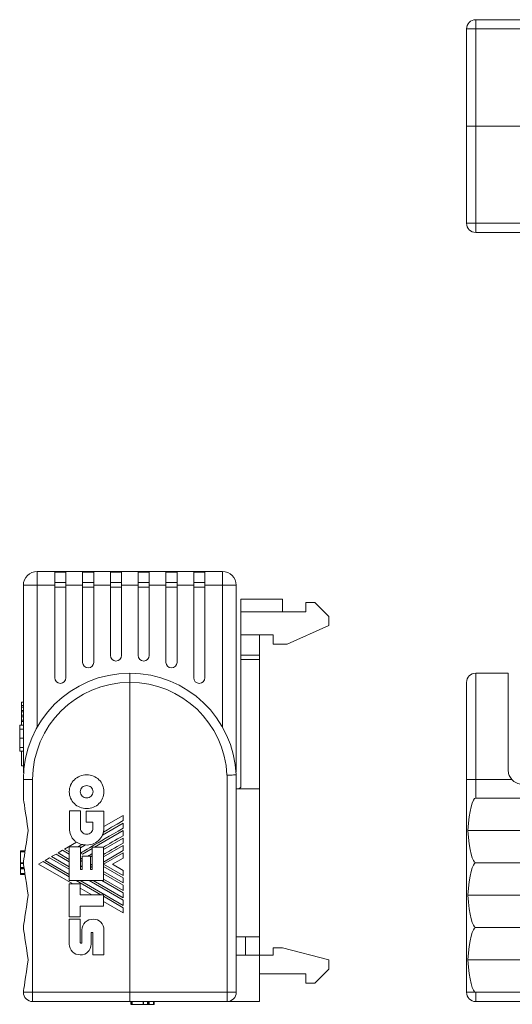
# Model space of a CAD drawing. Header units: millimetres. Extents: x 24 to 183, y 149 to 256.
# Tile 1 of 4: x 24 to 77, y 149 to 256. Entities that reach past the tile are written whole.
import ezdxf

# ---------------------------------------------------------------- set-up
doc = ezdxf.new("R2010")
doc.units = ezdxf.units.MM
doc.linetypes.add('PHANTOM', pattern=[12.7, 6.35, -1.27, 1.27, -1.27, 1.27, -1.27])
doc.layers.add('___VS___', color=7, linetype='Continuous', lineweight=15)

msp = doc.modelspace()

# ---------------------------------------------------------------- linework, layer by layer
at = {"color": 7, "linetype": 'Continuous', "lineweight": 15}
for p, q in [((73.28, 255.57), (73.28, 254.57)), ((73.28, 255.57), (134.28, 255.57)), ((72.28, 244.07), (72.28, 254.57)), ((72.28, 254.57), (73.28, 254.57)), ((73.28, 254.57), (73.28, 244.07)), ((134.28, 254.57), (73.28, 254.57)), ((73.28, 244.07), (72.28, 244.07)), ((72.28, 233.57), (72.28, 244.07)), ((134.28, 244.07), (73.28, 244.07)), ((73.28, 244.07), (73.28, 233.57)), ((73.28, 233.57), (72.28, 233.57)), ((73.28, 233.57), (91.78, 233.57)), ((73.28, 233.57), (73.28, 232.57)), ((91.78, 232.57), (73.28, 232.57)), ((25.9, 194.43), (25.9, 195.93)), ((25.9, 195.93), (45.9, 195.93)), ((45.9, 195.93), (45.9, 194.43)), ((29, 195.85), (27.8, 195.85)), ((27.8, 195.85), (27.8, 194.43)), ((29, 194.43), (29, 195.85)), ((32, 195.85), (30.8, 195.85)), ((30.8, 195.85), (30.8, 194.43)), ((32, 194.43), (32, 195.85)), ((35, 195.85), (33.8, 195.85)), ((33.8, 195.85), (33.8, 194.43)), ((35, 194.43), (35, 195.85)), ((38, 195.85), (36.8, 195.85)), ((36.8, 195.85), (36.8, 194.43)), ((38, 194.43), (38, 195.85)), ((41, 195.85), (39.8, 195.85)), ((39.8, 195.85), (39.8, 194.43)), ((41, 194.43), (41, 195.85)), ((44, 195.85), (42.8, 195.85)), ((42.8, 195.85), (42.8, 194.43)), ((44, 194.43), (44, 195.85)), ((24.4, 174.43), (24.4, 194.43)), ((24.4, 194.43), (25.9, 194.43)), ((27.8, 194.43), (25.9, 194.43)), ((27.8, 194.73), (29, 194.73)), ((27.8, 184.43), (27.8, 194.43)), ((27.8, 194.23), (29, 194.23)), ((29, 194.43), (29, 184.43)), ((30.8, 194.43), (29, 194.43)), ((30.8, 194.73), (32, 194.73)), ((30.8, 186.1), (30.8, 194.43)), ((30.8, 194.23), (32, 194.23)), ((32, 194.43), (32, 186.1)), ((33.8, 194.43), (32, 194.43)), ((33.8, 194.73), (35, 194.73)), ((33.8, 186.84), (33.8, 194.43)), ((33.8, 194.23), (35, 194.23)), ((35, 194.43), (35, 186.84)), ((36.8, 194.43), (35, 194.43)), ((36.8, 194.73), (38, 194.73)), ((36.8, 186.84), (36.8, 194.43)), ((36.8, 194.23), (38, 194.23)), ((38, 194.43), (38, 186.84)), ((39.8, 194.43), (38, 194.43)), ((39.8, 194.73), (41, 194.73)), ((39.8, 186.1), (39.8, 194.43)), ((39.8, 194.23), (41, 194.23)), ((41, 194.43), (41, 186.1)), ((42.8, 194.43), (41, 194.43)), ((42.8, 194.73), (44, 194.73)), ((42.8, 184.43), (42.8, 194.43)), ((42.8, 194.23), (44, 194.23)), ((44, 194.43), (44, 184.43)), ((45.9, 194.43), (44, 194.43)), ((45.9, 194.43), (47.4, 194.43)), ((47.4, 194.43), (47.4, 174.43)), ((47.9, 192.93), (52.4, 192.93)), ((47.9, 192.93), (47.9, 191.57)), ((52.4, 192.93), (52.4, 191.57)), ((54.9, 192.57), (54.9, 191.57)), ((55.9, 192.57), (54.9, 192.57)), ((57.4, 191.07), (55.9, 192.57)), ((47.9, 191.57), (54.9, 191.57)), ((47.9, 191.57), (47.9, 189.07)), ((57.4, 190.07), (57.4, 191.07)), ((52.9, 188.07), (57.4, 190.07)), ((47.9, 189.07), (51.4, 189.07)), ((47.9, 189.07), (47.9, 186.88)), ((49.9, 186.88), (49.9, 189.07)), ((51.4, 189.07), (51.4, 188.07)), ((51.4, 188.07), (52.9, 188.07)), ((47.9, 186.88), (49.9, 186.88)), ((47.9, 186.41), (47.9, 186.88)), ((49.9, 186.41), (47.9, 186.41)), ((47.9, 186.41), (47.9, 172.73)), ((49.9, 186.88), (49.9, 186.41)), ((49.9, 172.43), (49.9, 186.41)), ((35.9, 184.93), (35.9, 183.93)), ((35.9, 184.93), (35.91, 184.93)), ((35.91, 183.93), (35.91, 184.93)), ((73.28, 184.93), (73.28, 173.43)), ((76.78, 184.93), (73.28, 184.93)), ((76.78, 174.43), (76.78, 184.93)), ((35.9, 150.43), (35.9, 183.93)), ((35.91, 183.93), (35.9, 183.93)), ((72.28, 173.43), (72.28, 183.93)), ((24.2, 181.8), (24.4, 181.8)), ((24.2, 181.43), (24.2, 181.8)), ((24.2, 181.43), (24.4, 181.43)), ((24.2, 181.27), (24.2, 181.43)), ((24.2, 181.27), (24.4, 181.27)), ((24.2, 180.91), (24.2, 181.27)), ((24.2, 180.91), (24.4, 180.91)), ((24.2, 180.74), (24.2, 180.91)), ((24.2, 180.74), (24.4, 180.74)), ((24.2, 180.38), (24.2, 180.74)), ((24.2, 180.38), (24.4, 180.38)), ((24.2, 180.22), (24.2, 180.38)), ((24.2, 180.22), (24.4, 180.22)), ((24.2, 179.85), (24.2, 180.22)), ((24, 179.31), (24.4, 179.31)), ((24, 179.31), (24.2, 179.31)), ((24, 179.31), (24.2, 179.31)), ((24.2, 179.85), (24.4, 179.85)), ((24.2, 179.69), (24.2, 179.85)), ((24.2, 179.31), (24.2, 179.69)), ((24.2, 179.69), (24.4, 179.69)), ((24, 176.49), (24.4, 176.49)), ((24.2, 174.93), (24.2, 176.49)), ((24.2, 174.93), (24.4, 174.93)), ((24.45, 174.43), (24.4, 174.43)), ((24.43, 174.17), (24.4, 174.43)), ((46.4, 150.43), (46.4, 173.91)), ((47.4, 174.43), (47.37, 174.43)), ((47.4, 174.43), (47.39, 174.22)), ((47.4, 173.93), (47.4, 150.43)), ((24.4, 173.43), (25.4, 173.43)), ((24.4, 171.43), (24.4, 173.43)), ((25.4, 173.43), (25.4, 150.43)), ((73.28, 173.43), (72.28, 173.43)), ((72.28, 150.43), (72.28, 173.43)), ((77.16, 173.43), (73.28, 173.43)), ((73.28, 173.43), (73.28, 171.43)), ((47.4, 172.43), (49.9, 172.43)), ((49.9, 156.43), (49.9, 172.43)), ((73.28, 171.43), (134.28, 171.43)), ((29.37, 168.17), (29.37, 170.04)), ((29.37, 170.04), (30.57, 170.04)), ((30.57, 170.04), (30.57, 168.17)), ((31.2, 168.82), (31.2, 170)), ((31.2, 170), (33.1, 170)), ((33.1, 170), (33.1, 168.18)), ((35.18, 169.56), (33.1, 168.36)), ((31.91, 168.82), (31.2, 168.82)), ((31.91, 168.17), (31.91, 168.82)), ((32.94, 167.42), (35.18, 168.72)), ((32.08, 166.12), (35.18, 167.91)), ((72.42, 167.93), (135.15, 167.93)), ((30.14, 166.65), (28.85, 165.91)), ((29.36, 166.14), (30.56, 166.14)), ((29.36, 162.51), (29.36, 166.14)), ((30.56, 166.05), (31.1, 166.36)), ((30.56, 163.72), (30.56, 166.14)), ((31.83, 163.72), (31.83, 166.12)), ((33.05, 166.12), (31.83, 166.12)), ((33.05, 165.87), (35.18, 167.1)), ((33.05, 165.07), (35.18, 166.3)), ((33.05, 162.51), (33.05, 166.12)), ((24.1, 165.72), (24.59, 165.72)), ((24.1, 165.68), (24.58, 165.68)), ((24.1, 165.63), (24.57, 165.63)), ((24.1, 165.63), (24.1, 164.43)), ((27.93, 165.38), (27.45, 165.1)), ((27.45, 165.1), (29.36, 163.99)), ((29.36, 164.55), (27.93, 165.38)), ((28.64, 165.78), (28.15, 165.5)), ((28.15, 165.5), (29.36, 164.8)), ((29.36, 165.37), (28.64, 165.78)), ((28.85, 165.91), (29.36, 165.61)), ((30.77, 165.36), (30.56, 165.49)), ((30.75, 163.72), (30.75, 165.16)), ((30.75, 165.16), (31.65, 165.16)), ((30.77, 165.36), (31.83, 165.98)), ((31.65, 165.06), (31.83, 165.17)), ((31.65, 163.72), (31.65, 165.16)), ((35.18, 165.75), (33.05, 164.51)), ((35.18, 165.5), (33.06, 164.28)), ((24.1, 164.42), (24.4, 164.42)), ((24.1, 164.39), (24.41, 164.39)), ((24.1, 164.39), (24.1, 164.37)), ((24.1, 164.37), (24.41, 164.37)), ((24.1, 164.37), (24.1, 163.94)), ((24.1, 163.94), (24.47, 163.94)), ((26.53, 164.57), (26.05, 164.28)), ((26.05, 164.28), (29.73, 162.15)), ((29.36, 162.93), (26.53, 164.57)), ((27.23, 164.97), (26.75, 164.69)), ((26.75, 164.69), (29.36, 163.18)), ((29.36, 163.74), (27.23, 164.97)), ((30.75, 164.81), (30.56, 164.92)), ((30.75, 164.56), (30.56, 164.68)), ((30.75, 164), (30.56, 164.11)), ((31.83, 164.18), (31.65, 164.29)), ((31.83, 163.94), (31.65, 164.04)), ((35.18, 162.81), (33.05, 164.04)), ((35.18, 163.06), (33.06, 164.28)), ((34.03, 164.28), (35.18, 164.94)), ((34.03, 164.28), (35.18, 163.61)), ((73.28, 164.43), (83.95, 164.43)), ((24.1, 163.87), (24.48, 163.87)), ((24.1, 163.77), (24.5, 163.77)), ((24.1, 163.77), (24.5, 163.77)), ((24.1, 163.77), (24.1, 163.28)), ((24.1, 163.28), (24.57, 163.28)), ((24.1, 163.22), (24.58, 163.22)), ((24.1, 163.21), (24.58, 163.21)), ((24.1, 163.16), (24.58, 163.16)), ((24.1, 163.16), (24.1, 163.15)), ((24.1, 163.15), (24.59, 163.15)), ((30.56, 163.72), (30.75, 163.72)), ((31.65, 163.72), (31.83, 163.72)), ((35.18, 162.25), (33.05, 163.48)), ((35.18, 162), (33.05, 163.23)), ((29.35, 158.59), (29.35, 162.15)), ((29.35, 162.15), (30.54, 162.15)), ((33.05, 162.51), (29.36, 162.51)), ((32.77, 160.97), (30.09, 162.51)), ((35.18, 159.83), (30.53, 162.51)), ((30.54, 162.15), (30.54, 160.97)), ((35.18, 160.39), (31.49, 162.51)), ((35.18, 160.64), (31.93, 162.51)), ((35.18, 161.19), (32.89, 162.51)), ((35.18, 161.44), (33.05, 162.67)), ((30.54, 161.69), (31.79, 160.97)), ((33.05, 160.97), (30.54, 160.97)), ((33.05, 159.75), (33.05, 160.97)), ((35.18, 159.58), (33.05, 160.81)), ((72.42, 160.93), (135.15, 160.93)), ((33.05, 159.75), (30.55, 159.75)), ((30.55, 159.75), (30.55, 158.59)), ((33.05, 160.24), (35.18, 159.01)), ((30.55, 158.59), (29.35, 158.59)), ((29.35, 158.33), (30.55, 158.33)), ((29.35, 155.65), (29.35, 158.33)), ((30.55, 155.8), (30.55, 158.33)), ((30.73, 155.81), (30.73, 157.17)), ((31.72, 156.83), (31.72, 155.65)), ((31.92, 154.48), (31.92, 156.83)), ((33.1, 157.17), (33.1, 154.48)), ((73.28, 157.43), (81.28, 157.43)), ((47.4, 156.43), (49.9, 156.43)), ((48.4, 156.43), (48.4, 154.43)), ((49.9, 154.43), (49.9, 156.43)), ((47.4, 154.43), (49.9, 154.43)), ((49.9, 149.43), (49.9, 154.43)), ((49.9, 154.43), (51.4, 154.43)), ((51.4, 154.43), (51.4, 155.23)), ((51.4, 155.23), (52.4, 155.23)), ((57.4, 153.93), (52.4, 155.23)), ((57.4, 152.93), (57.4, 153.93)), ((72.42, 153.93), (135.15, 153.93)), ((49.9, 152.43), (54.9, 152.43)), ((54.9, 152.43), (54.9, 151.43)), ((55.9, 151.43), (57.4, 152.93)), ((54.9, 151.43), (55.9, 151.43)), ((24.4, 150.43), (25.4, 150.43)), ((25.4, 149.43), (25.4, 150.43)), ((25.4, 150.43), (35.9, 150.43)), ((35.9, 150.43), (35.9, 149.43)), ((35.9, 150.43), (46.4, 150.43)), ((46.4, 150.43), (47.4, 150.43)), ((46.4, 150.43), (46.4, 149.43)), ((73.28, 150.43), (72.28, 150.43)), ((73.28, 150.43), (134.28, 150.43)), ((73.28, 150.43), (73.28, 149.43)), ((35.9, 149.43), (25.4, 149.43)), ((46.4, 149.43), (35.9, 149.43)), ((36.02, 149.13), (36.02, 149.43)), ((36.05, 149.13), (36.05, 149.43)), ((36.09, 149.13), (36.09, 149.43)), ((36.14, 149.13), (36.14, 149.43)), ((36.14, 149.13), (37.32, 149.13)), ((37.33, 149.13), (37.33, 149.43)), ((37.37, 149.13), (37.37, 149.43)), ((37.37, 149.13), (37.38, 149.13)), ((37.38, 149.13), (37.38, 149.43)), ((37.38, 149.13), (37.81, 149.13)), ((37.81, 149.13), (37.81, 149.43)), ((37.87, 149.13), (37.87, 149.43)), ((37.97, 149.13), (37.97, 149.43)), ((37.98, 149.13), (37.98, 149.43)), ((37.98, 149.13), (38.46, 149.13)), ((38.46, 149.13), (38.46, 149.43)), ((38.52, 149.13), (38.52, 149.43)), ((46.4, 149.43), (49.9, 149.43)), ((134.28, 149.43), (73.28, 149.43))]:
    msp.add_line(p, q, dxfattribs=at)
at = {"color": 8, "linetype": 'Continuous', "lineweight": 15}
for p, q in [((25.9, 194.43), (25.9, 179.11)), ((45.9, 179.13), (45.9, 194.43)), ((24, 178.89), (24.4, 178.89)), ((24, 177.89), (24.4, 177.89)), ((24, 176.9), (24.4, 176.9))]:
    msp.add_line(p, q, dxfattribs=at)
at = {"color": 7, "linetype": 'Continuous', "lineweight": 15, "flags": 128}
for points in [[(24.9, 167.93), (24.81, 168.61), (24.72, 169.24), (24.64, 169.8), (24.57, 170.28), (24.51, 170.69), (24.46, 171.01), (24.43, 171.24), (24.41, 171.39), (24.4, 171.43)], [(35.18, 168.99), (34.53, 168.62), (33.92, 168.27), (33.48, 168.01), (33.06, 167.76)], [(24.4, 164.43), (24.41, 164.48), (24.43, 164.62), (24.46, 164.86), (24.51, 165.18), (24.57, 165.58), (24.64, 166.07), (24.72, 166.63), (24.81, 167.25), (24.9, 167.93)], [(24.9, 160.93), (24.81, 161.61), (24.72, 162.24), (24.64, 162.8), (24.57, 163.28), (24.51, 163.69), (24.46, 164.01), (24.43, 164.24), (24.41, 164.39), (24.4, 164.43)], [(24.4, 157.43), (24.41, 157.48), (24.43, 157.62), (24.46, 157.86), (24.51, 158.18), (24.57, 158.58), (24.64, 159.07), (24.72, 159.63), (24.81, 160.25), (24.9, 160.93)], [(24.9, 153.93), (24.81, 154.61), (24.72, 155.24), (24.64, 155.8), (24.57, 156.28), (24.51, 156.69), (24.46, 157.01), (24.43, 157.24), (24.41, 157.39), (24.4, 157.43)], [(24.4, 150.43), (24.41, 150.48), (24.43, 150.62), (24.46, 150.86), (24.51, 151.18), (24.57, 151.58), (24.64, 152.07), (24.72, 152.63), (24.81, 153.25), (24.9, 153.93)]]:
    msp.add_lwpolyline(points, dxfattribs=at)
at = {"color": 7, "linetype": 'Continuous', "lineweight": 15}
for centre, radius, start, end in [((73.28, 254.57), 1, 90, 180), ((73.28, 233.57), 1, 180, 270), ((25.9, 194.43), 1.5, 90, 180), ((45.9, 194.43), 1.5, 0, 90), ((34.4, 186.84), 0.6, 180, 0), ((37.4, 186.84), 0.6, 180, 0), ((31.4, 186.1), 0.6, 180, 0), ((40.4, 186.1), 0.6, 180, 0), ((35.9, 173.43), 11.5, 90, 180), ((28.4, 184.43), 0.6, 180, 0), ((35.91, 173.43), 11.5, 2.4919, 90), ((43.4, 184.43), 0.6, 180, 0), ((73.28, 183.93), 1, 90, 180), ((35.9, 173.43), 10.5, 90, 180), ((35.91, 173.43), 10.5, 2.6079, 90), ((47.6, 172.73), 0.3, 270, 0), ((78.28, 174.43), 1.5, 221.8103, 270), ((31.27, 168.18), 1.83, 264.6401, 0), ((31.19, 168.39), 2.03, 239.0381, 256.8386), ((25.4, 150.43), 1, 180, 270), ((46.4, 150.43), 1, 270, 0), ((73.28, 150.43), 1, 180, 270)]:
    msp.add_arc(centre, radius, start, end, dxfattribs=at)
for centre, start_param, end_param in [((73.28, 164.43), 0, 1.047198), ((73.28, 171.43), 2.094395, 3.141593), ((73.28, 157.43), 0, 1.047198), ((73.28, 164.43), 2.094395, 3.141593), ((73.28, 150.43), 0, 1.047198), ((73.28, 157.43), 2.094395, 3.141593)]:
    msp.add_ellipse(centre, major_axis=(0, 7), ratio=0.142857, start_param=start_param, end_param=end_param, dxfattribs=at)
for points, knots in [([(24, 179.31), (24, 179.28), (24, 179.24), (24, 179), (24, 178.89)], [0, 0, 0, 0, 0.56509, 1, 1, 1, 1]), ([(24, 178.89), (24, 178.73), (24, 178.43), (24, 178.06), (24, 177.89)], [0, 0, 0, 0, 0.548558, 1, 1, 1, 1]), ([(24, 177.89), (24, 177.68), (24, 177.31), (24, 177.02), (24, 176.9)], [0, 0, 0, 0, 0.569398, 1, 1, 1, 1]), ([(24, 176.9), (24, 176.77), (24, 176.54), (24, 176.5), (24, 176.49)], [0, 0, 0, 0, 0.552077, 1, 1, 1, 1]), ([(47.4, 173.93), (47.4, 173.93), (47.38, 173.93), (47.28, 173.93), (47.2, 173.93), (47.02, 173.92), (46.91, 173.92), (46.67, 173.92), (46.53, 173.91), (46.4, 173.91)], [0, 0, 0, 0, 0.25, 0.25, 0.5, 0.5, 0.75, 0.75, 1, 1, 1, 1]), ([(77.16, 173.43), (77.06, 173.57), (76.87, 173.84), (76.79, 174.21), (76.78, 174.4), (76.78, 174.43)], [0, 0, 0, 0, 0.459183, 0.918394, 1, 1, 1, 1]), ([(24.1, 165.72), (24.1, 165.72), (24.1, 165.71), (24.1, 165.69), (24.1, 165.68)], [0, 0, 0, 0, 0.560615, 1, 1, 1, 1]), ([(24.1, 165.68), (24.1, 165.67), (24.1, 165.65), (24.1, 165.63), (24.1, 165.63)], [0, 0, 0, 0, 0.558195, 1, 1, 1, 1]), ([(24.1, 164.42), (24.1, 164.42), (24.1, 164.42), (24.1, 164.4), (24.1, 164.39)], [0, 0, 0, 0, 0.5614045, 1, 1, 1, 1]), ([(24.1, 163.94), (24.1, 163.93), (24.1, 163.92), (24.1, 163.89), (24.1, 163.87)], [0, 0, 0, 0, 0.5600899, 1, 1, 1, 1]), ([(24.1, 163.87), (24.1, 163.85), (24.1, 163.82), (24.1, 163.79), (24.1, 163.78), (24.1, 163.77)], [0, 0, 0, 0, 0.559235, 0.77979, 1, 1, 1, 1]), ([(24.1, 163.28), (24.1, 163.27), (24.1, 163.25), (24.1, 163.23), (24.1, 163.22), (24.1, 163.22)], [0, 0, 0, 0, 0.280068, 0.560462, 1, 1, 1, 1]), ([(24.1, 163.21), (24.1, 163.21), (24.1, 163.19), (24.1, 163.17), (24.1, 163.16), (24.1, 163.16)], [0, 0, 0, 0, 0.280072, 0.560746, 1, 1, 1, 1]), ([(36.05, 149.13), (36.05, 149.13), (36.05, 149.13), (36.06, 149.13), (36.07, 149.13), (36.08, 149.13), (36.09, 149.13)], [0, 0, 0, 0, 0.2862629, 0.5397023, 0.7666113, 1, 1, 1, 1]), ([(36.09, 149.13), (36.1, 149.13), (36.11, 149.13), (36.13, 149.13), (36.14, 149.13)], [0, 0, 0, 0, 0.389498, 1, 1, 1, 1]), ([(37.33, 149.13), (37.33, 149.13), (37.33, 149.13), (37.34, 149.13), (37.35, 149.13), (37.36, 149.13), (37.37, 149.13)], [0, 0, 0, 0, 0.30248, 0.563439, 0.789972, 1, 1, 1, 1]), ([(37.81, 149.13), (37.81, 149.13), (37.82, 149.13), (37.83, 149.13), (37.85, 149.13), (37.86, 149.13), (37.87, 149.13)], [0, 0, 0, 0, 0.2810464, 0.5227678, 0.7542044, 1, 1, 1, 1]), ([(37.87, 149.13), (37.88, 149.13), (37.9, 149.13), (37.93, 149.13), (37.96, 149.13), (37.97, 149.13), (37.97, 149.13)], [0, 0, 0, 0, 0.308492, 0.570736, 0.792469, 1, 1, 1, 1]), ([(38.46, 149.13), (38.46, 149.13), (38.48, 149.13), (38.5, 149.13), (38.51, 149.13), (38.52, 149.13), (38.52, 149.13)], [0, 0, 0, 0, 0.239994, 0.465834, 0.718526, 1, 1, 1, 1])]:
    msp.add_open_spline(points, degree=3, knots=knots, dxfattribs=at)
for points in [[(29.91, 173.41), (30.25, 173.74), (30.72, 173.94), (31.24, 173.94)], [(31.24, 173.94), (31.76, 173.94), (32.22, 173.74), (32.56, 173.41)], [(29.36, 172.12), (29.36, 172.62), (29.57, 173.08), (29.91, 173.41)], [(30.75, 172.59), (30.63, 172.47), (30.55, 172.3), (30.55, 172.12)], [(31.24, 172.78), (31.05, 172.78), (30.88, 172.71), (30.75, 172.59)], [(31.73, 172.59), (31.6, 172.71), (31.43, 172.78), (31.24, 172.78)], [(31.93, 172.12), (31.93, 172.3), (31.85, 172.47), (31.73, 172.59)], [(32.56, 173.41), (32.9, 173.08), (33.11, 172.62), (33.11, 172.12)], [(29.91, 170.83), (29.57, 171.16), (29.36, 171.61), (29.36, 172.12)], [(30.55, 172.12), (30.55, 171.93), (30.63, 171.77), (30.75, 171.65)], [(30.75, 171.65), (30.88, 171.53), (31.05, 171.45), (31.24, 171.45)], [(31.24, 171.45), (31.43, 171.45), (31.6, 171.53), (31.73, 171.65)], [(31.73, 171.65), (31.85, 171.77), (31.93, 171.93), (31.93, 172.12)], [(33.11, 172.12), (33.11, 171.61), (32.9, 171.16), (32.56, 170.83)], [(31.24, 170.29), (30.72, 170.29), (30.25, 170.5), (29.91, 170.83)], [(32.56, 170.83), (32.22, 170.5), (31.76, 170.29), (31.24, 170.29)], [(29.88, 166.86), (29.57, 167.16), (29.37, 167.6), (29.37, 168.17)], [(35.18, 168.17), (32.24, 166.46), (30.7, 165.57), (30.56, 165.49)], [(30.57, 168.17), (30.57, 167.99), (30.65, 167.83), (30.77, 167.72)], [(30.77, 167.72), (30.89, 167.6), (31.05, 167.53), (31.24, 167.53)], [(31.24, 167.53), (31.43, 167.53), (31.59, 167.6), (31.72, 167.72)], [(31.72, 167.72), (31.84, 167.83), (31.91, 167.99), (31.91, 168.17)], [(33.06, 167.76), (33.03, 167.65), (32.99, 167.53), (32.94, 167.42)], [(35.18, 167.36), (34.33, 166.87), (33.62, 166.46), (33.04, 166.12)], [(30.14, 166.65), (30.05, 166.71), (29.96, 166.78), (29.88, 166.86)], [(30.73, 166.41), (30.54, 166.31), (30.39, 166.22), (30.26, 166.14)], [(31.1, 166.36), (30.97, 166.37), (30.85, 166.39), (30.73, 166.41)], [(35.18, 166.55), (34.28, 166.03), (33.57, 165.62), (33.05, 165.32)], [(31.83, 165.43), (31.63, 165.31), (31.48, 165.22), (31.37, 165.16)], [(30.73, 157.17), (30.73, 157.49), (30.87, 157.79), (31.09, 158)], [(31.09, 158), (31.32, 158.21), (31.63, 158.34), (31.96, 158.34)], [(31.96, 158.34), (32.28, 158.34), (32.57, 158.21), (32.77, 158.01)], [(32.77, 158.01), (32.97, 157.79), (33.1, 157.5), (33.1, 157.17)], [(31.74, 156.88), (31.73, 156.87), (31.72, 156.85), (31.72, 156.83)], [(31.82, 156.91), (31.8, 156.91), (31.77, 156.9), (31.74, 156.88)], [(31.89, 156.89), (31.87, 156.9), (31.85, 156.91), (31.82, 156.91)], [(31.92, 156.83), (31.92, 156.85), (31.91, 156.87), (31.89, 156.89)], [(29.7, 154.82), (29.49, 155.03), (29.35, 155.33), (29.35, 155.65)], [(30.55, 155.8), (30.55, 155.79), (30.56, 155.77), (30.57, 155.76)], [(30.57, 155.76), (30.59, 155.74), (30.62, 155.73), (30.65, 155.73)], [(30.65, 155.73), (30.67, 155.73), (30.69, 155.74), (30.71, 155.76)], [(30.71, 155.76), (30.72, 155.77), (30.73, 155.79), (30.73, 155.81)], [(31.72, 155.65), (31.71, 155.31), (31.6, 155), (31.38, 154.79)], [(30.55, 154.48), (30.22, 154.48), (29.92, 154.61), (29.7, 154.82)], [(31.38, 154.79), (31.19, 154.59), (30.91, 154.47), (30.55, 154.48)]]:
    msp.add_open_spline(points, degree=3, dxfattribs=at)
at = {"layer": '___VS___', "linetype": 'PHANTOM'}
for p, q in [((35.18, 168.99), (35.18, 169.56)), ((35.18, 168.17), (35.18, 168.72)), ((35.18, 167.36), (35.18, 167.91)), ((35.18, 166.55), (35.18, 167.1)), ((35.18, 165.75), (35.18, 166.3)), ((35.18, 164.94), (35.18, 165.5)), ((35.18, 163.06), (35.18, 163.61)), ((35.18, 162.25), (35.18, 162.81)), ((35.18, 161.44), (35.18, 162)), ((35.18, 160.64), (35.18, 161.19)), ((35.18, 159.83), (35.18, 160.39)), ((35.18, 159.01), (35.18, 159.58)), ((31.92, 154.48), (33.1, 154.48))]:
    msp.add_line(p, q, dxfattribs=at)

doc.saveas('drawing.dxf')
